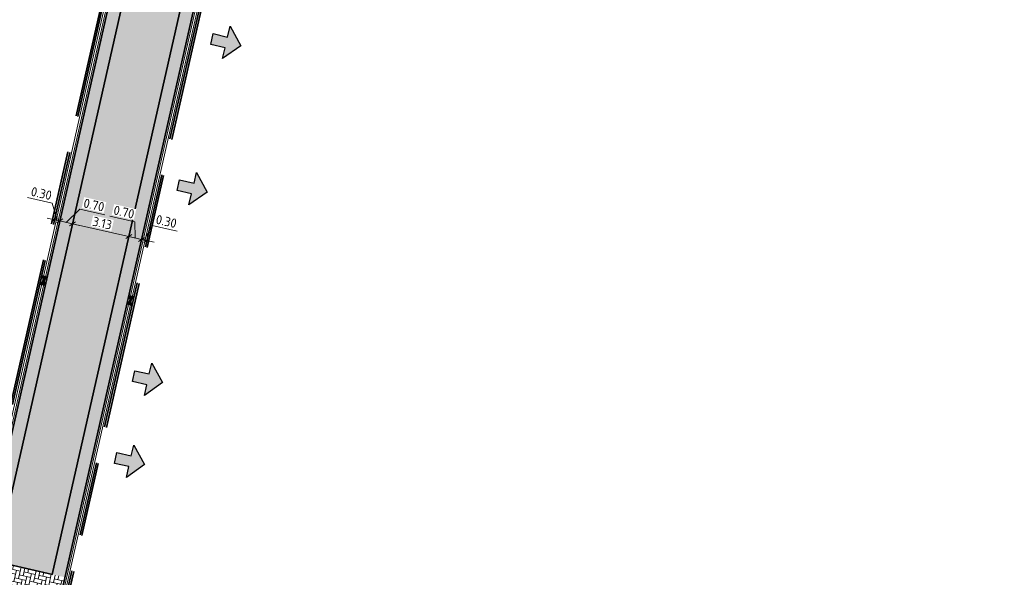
# Model space of a CAD drawing. Header units: metres. Extents: x 199937 to 201628, y 374508 to 375260.
# Tile 24 of 183: x 201004 to 201057, y 375038 to 375068. Entities that reach past the tile are written whole.
import ezdxf

# ---------------------------------------------------------------- set-up
doc = ezdxf.new("R2010")
doc.units = ezdxf.units.M
doc.linetypes.add('VH-OPSLUITBAND_100X200', pattern=[16, 8, -2, 4, -2])
doc.layers.add('000___INRIT-PIJL', color=252, linetype='Continuous')
for name, color, linetype, lineweight in [('N-WE-RI-KOLK-S', 7, 'Continuous', 25), ('N-WE-VH-DWARSHELLING-S', 7, 'Continuous', 25), ('N-WE-VH-GOOT-G', 170, 'Continuous', 35), ('N-WE-VH-KANTOPSLUITING_OPSLUITBAND_100X200-G', 150, 'VH-OPSLUITBAND_100X200', 35), ('N-WE-VH-KANTVERHARDING_STREKLAAG-G', 60, 'Continuous', 18), ('N-WE-VH-VERHARDING_BETONSTRAATSTEEN-G', 252, 'Continuous', 35), ('X-XX-AL-M-200', 7, 'Continuous', 18)]:
    doc.layers.add(name, color=color, linetype=linetype, lineweight=lineweight)
doc.layers.add('N-WE-VH-VERHARDING_BETONSTRAATSTEEN_HEIDE-A', color=7, linetype='Continuous', lineweight=0, true_color=0x986657)
doc.layers.add('N-WE-VH-VERHARDING_BETONSTRAATSTEEN_ROOD-A', color=7, linetype='Continuous', lineweight=0, true_color=0xa92c0a)
doc.styles.add('NLCS-ISO-M200-T25', font='NLCS-ISO.ttf', dxfattribs={"height": 0.5})
doc.dimstyles.new('NLCS-M200-T25-SCHRAP_L2_H1', dxfattribs={"dimscale": 0.2, "dimtxt": 2.5, "dimasz": 1.4, "dimexe": 2, "dimexo": 2, "dimgap": 0.7, "dimtad": 1, "dimzin": 0, "dimdsep": 46, "dimtxsty": 'NLCS-ISO-M200-T25', "dimblk": 'OBLIQUE', "dimcen": 0, "dimdle": 2, "dimclrd": 256, "dimclre": 256, "dimclrt": 256, "dimadec": 1, "dimazin": 0, "dimtfac": 1, "dimtdec": 3, "dimtofl": 0, "dimtmove": 0, "dimatfit": 3, "dimldrblk": 'OBLIQUE', "dimfxl": 2, "dimfxlon": 1, "dimtfillclr": 256, "dimtolj": 1, "dimtzin": 0, "dimlwd": -1, "dimlwe": -1, "dimarcsym": 0})
pattern_1 = [(347.22729525, (201001.9411918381, 375038.615291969), (0.2512311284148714, 0.1583758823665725), [0.63, -0.21]), (257.22729525, (201002.0340470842, 375039.0248989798), (0.2512311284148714, 0.1583758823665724), [0.63, -0.21])]

# ---------------------------------------------------------------- blocks, each defined once
blk = doc.blocks.new('inrit')
h = blk.add_hatch(color=256)
h.dxf.hatch_style = 1
h.paths.add_polyline_path([(0.3000000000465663, 1), (-0.300000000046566, 1), (-0.3000000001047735, 1.799999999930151), (-0.900000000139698, 1.799999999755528), (-2.328301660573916e-10, 2.599999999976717), (0.9000000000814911, 1.799999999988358), (0.2999999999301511, 1.799999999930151)])
at = {"color": 3, "flags": 128}
blk.add_lwpolyline([(0.3000000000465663, 1), (-0.300000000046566, 1), (-0.3000000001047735, 1.799999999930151), (-0.900000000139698, 1.799999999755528), (-2.328301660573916e-10, 2.599999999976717), (0.9000000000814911, 1.799999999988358), (0.2999999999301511, 1.799999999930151), (0.3000000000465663, 1)], dxfattribs=at)
blk = doc.blocks.new('*U320')
blk.add_solid([(0, 0), (2.416814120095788, 0.25), (4.833628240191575, 0)])
blk = doc.blocks.new('N-SRI-KOLK_STRAAT_450X300-SO')
h = blk.add_hatch(color=256)
h.dxf.hatch_style = 1
h.paths.add_polyline_path([(-7.127631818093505e-14, 0.7499999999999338), (-1.125000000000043, 1.49999999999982), (-1.125000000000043, 4.75175454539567e-14)])
h.paths.add_polyline_path([(1.1249999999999, 4.75175454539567e-14), (1.1249999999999, 1.49999999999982), (-7.122080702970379e-14, 0.7499999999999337)])
for p, q in [((-1.125000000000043, 4.75175454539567e-14), (1.1249999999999, 1.49999999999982)), ((1.1249999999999, 4.75175454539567e-14), (-1.125000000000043, 1.49999999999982))]:
    blk.add_line(p, q)
at = {"flags": 128}
blk.add_lwpolyline([(-1.125000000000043, 4.75175454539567e-14), (1.1249999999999, 4.75175454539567e-14), (1.1249999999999, 1.49999999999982), (-1.125000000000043, 1.49999999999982)], close=True, dxfattribs=at)
blk = doc.blocks.new('_Oblique')
at = {"color": 0, "linetype": 'ByBlock', "lineweight": -2}
blk.add_line((-0.5, -0.5), (0.5, 0.5), dxfattribs=at)
blk = doc.blocks.new('*D631')
at = {"layer": 'Defpoints', "color": 0, "transparency": 16777216}
for p in [(201006.0902945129, 375056.9179901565), (201006.7729728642, 375056.763231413), (201006.7729728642, 375056.763231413)]:
    blk.add_point(p, dxfattribs=at)
at = {"layer": 'X-XX-AL-M-200', "transparency": 16777216}
for p, q in [((201006.4316336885, 375056.8406107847), (201007.1808241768, 375057.5512339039)), ((201007.1808241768, 375057.5512339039), (201008.5266757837, 375057.2461380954)), ((201005.7001925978, 375057.0064237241), (201007.1630747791, 375056.6747978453)), ((201006.0902945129, 375056.9179901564), (201006.0018609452, 375056.5278882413)), ((201006.7729728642, 375056.763231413), (201006.6845392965, 375056.3731294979))]:
    blk.add_line(p, q, dxfattribs=at)
at = {"layer": 'X-XX-AL-M-200', "transparency": 16777216, "xscale": 0.28, "yscale": 0.28, "zscale": 0.28}
for p, rotation in [((201006.0902945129, 375056.9179901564), 167.2272952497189), ((201006.7729728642, 375056.763231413), 347.2272952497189)]:
    blk.add_blockref('_Oblique', p, dxfattribs=dict(at, rotation=rotation))
at = {"layer": 'X-XX-AL-M-200', "transparency": 16777216, "insert": (201007.9399727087, 375057.7790353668), "char_height": 0.5, "attachment_point": 5, "rotation": 347.22729524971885, "style": 'NLCS-ISO-M200-T25', "bg_fill": 3, "box_fill_scale": 1.1, "bg_fill_color": 256, "bg_fill_true_color": 13158600, "bg_fill_transparency": 0}
blk.add_mtext('\\A1;0.70', dxfattribs=at)
blk = doc.blocks.new('*D632')
at = {"layer": 'Defpoints', "color": 0, "transparency": 16777216}
for p in [(201006.7729728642, 375056.763231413), (201009.8290588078, 375056.0704366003), (201009.8290588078, 375056.0704366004)]:
    blk.add_point(p, dxfattribs=at)
at = {"layer": 'X-XX-AL-M-200', "transparency": 16777216}
for p, q in [((201006.3828709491, 375056.8516649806), (201010.2191607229, 375055.9820030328)), ((201006.7729728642, 375056.763231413), (201006.6845392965, 375056.3731294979)), ((201009.8290588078, 375056.0704366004), (201009.9174923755, 375056.4605385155))]:
    blk.add_line(p, q, dxfattribs=at)
at = {"layer": 'X-XX-AL-M-200', "transparency": 16777216, "xscale": 0.28, "yscale": 0.28, "zscale": 0.28}
for p, rotation in [((201006.7729728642, 375056.763231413), 167.2272952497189), ((201009.8290588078, 375056.0704366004), 347.2272952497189)]:
    blk.add_blockref('_Oblique', p, dxfattribs=dict(at, rotation=rotation))
at = {"layer": 'X-XX-AL-M-200', "transparency": 16777216, "insert": (201008.3872385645, 375056.7971833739), "char_height": 0.5, "attachment_point": 5, "rotation": 347.22729524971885, "style": 'NLCS-ISO-M200-T25', "bg_fill": 3, "box_fill_scale": 1.1, "bg_fill_color": 256, "bg_fill_true_color": 13158600, "bg_fill_transparency": 0}
blk.add_mtext('\\A1;3.13', dxfattribs=at)
blk = doc.blocks.new('*D633')
at = {"layer": 'Defpoints', "color": 0, "transparency": 16777216}
for p in [(201009.8290588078, 375056.0704366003), (201010.5117371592, 375055.9156778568), (201010.5117371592, 375055.915677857)]:
    blk.add_point(p, dxfattribs=at)
at = {"layer": 'X-XX-AL-M-200', "transparency": 16777216}
for p, q in [((201010.1526792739, 375056.8647612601), (201008.8068276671, 375057.1698570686)), ((201009.8290588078, 375056.0704366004), (201009.9174923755, 375056.4605385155)), ((201010.1703979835, 375055.9930572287), (201010.1526792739, 375056.8647612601)), ((201009.4389568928, 375056.1588701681), (201010.9018390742, 375055.8272442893)), ((201010.5117371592, 375055.915677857), (201010.6001707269, 375056.3057797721))]:
    blk.add_line(p, q, dxfattribs=at)
at = {"layer": 'X-XX-AL-M-200', "transparency": 16777216, "xscale": 0.28, "yscale": 0.28, "zscale": 0.28}
for p, rotation in [((201009.8290588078, 375056.0704366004), 167.2272952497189), ((201010.5117371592, 375055.915677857), 347.2272952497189)]:
    blk.add_blockref('_Oblique', p, dxfattribs=dict(at, rotation=rotation))
at = {"layer": 'X-XX-AL-M-200', "transparency": 16777216, "insert": (201009.565976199, 375057.3976585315), "char_height": 0.5, "attachment_point": 5, "rotation": 347.22729524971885, "style": 'NLCS-ISO-M200-T25', "bg_fill": 3, "box_fill_scale": 1.1, "bg_fill_color": 256, "bg_fill_true_color": 13158600, "bg_fill_transparency": 0}
blk.add_mtext('\\A1;0.70', dxfattribs=at)
blk = doc.blocks.new('*D634')
at = {"layer": 'Defpoints', "color": 0, "transparency": 16777216}
for p in [(201010.5117371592, 375055.9156778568), (201010.8043135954, 375055.849352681), (201010.8043135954, 375055.8493526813)]:
    blk.add_point(p, dxfattribs=at)
at = {"layer": 'X-XX-AL-M-200', "transparency": 16777216}
for p, q in [((201010.6580253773, 375055.8825152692), (201011.099773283, 375056.6641947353)), ((201011.099773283, 375056.6641947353), (201012.4456248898, 375056.3590989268)), ((201010.1216352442, 375056.0041114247), (201011.1944155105, 375055.7609191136)), ((201010.5117371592, 375055.915677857), (201010.6001707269, 375056.3057797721)), ((201010.8043135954, 375055.8493526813), (201010.8927471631, 375056.2394545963))]:
    blk.add_line(p, q, dxfattribs=at)
at = {"layer": 'X-XX-AL-M-200', "transparency": 16777216, "xscale": 0.28, "yscale": 0.28, "zscale": 0.28}
for p, rotation in [((201010.5117371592, 375055.915677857), 167.2272952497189), ((201010.8043135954, 375055.8493526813), 347.2272952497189)]:
    blk.add_blockref('_Oblique', p, dxfattribs=dict(at, rotation=rotation))
at = {"layer": 'X-XX-AL-M-200', "transparency": 16777216, "insert": (201011.8589218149, 375056.8919961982), "char_height": 0.5, "attachment_point": 5, "rotation": 347.22729524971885, "style": 'NLCS-ISO-M200-T25', "bg_fill": 3, "box_fill_scale": 1.1, "bg_fill_color": 256, "bg_fill_true_color": 13158600, "bg_fill_transparency": 0}
blk.add_mtext('\\A1;0.30', dxfattribs=at)
blk = doc.blocks.new('*D635')
at = {"layer": 'Defpoints', "color": 0, "transparency": 16777216}
for p in [(201005.7977180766, 375056.9843153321), (201005.7977180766, 375056.9843153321), (201006.0902945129, 375056.9179901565)]:
    blk.add_point(p, dxfattribs=at)
at = {"layer": 'X-XX-AL-M-200', "transparency": 16777216}
for p, q in [((201005.67893988, 375057.8741775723), (201004.3330882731, 375058.1792733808)), ((201005.9440062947, 375056.9511527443), (201005.67893988, 375057.8741775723)), ((201006.4803964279, 375056.8295565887), (201005.4076161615, 375057.0727488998)), ((201005.7977180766, 375056.9843153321), (201005.8861516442, 375057.3744172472)), ((201006.0902945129, 375056.9179901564), (201006.0018609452, 375056.5278882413))]:
    blk.add_line(p, q, dxfattribs=at)
at = {"layer": 'X-XX-AL-M-200', "transparency": 16777216, "xscale": 0.28, "yscale": 0.28, "zscale": 0.28}
for p, rotation in [((201005.7977180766, 375056.9843153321), 167.2272952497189), ((201006.0902945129, 375056.9179901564), 347.2272952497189)]:
    blk.add_blockref('_Oblique', p, dxfattribs=dict(at, rotation=rotation))
at = {"layer": 'X-XX-AL-M-200', "transparency": 16777216, "insert": (201005.092236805, 375058.4070748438), "char_height": 0.5, "attachment_point": 5, "rotation": 347.22729524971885, "style": 'NLCS-ISO-M200-T25', "bg_fill": 3, "box_fill_scale": 1.1, "bg_fill_color": 256, "bg_fill_true_color": 13158600, "bg_fill_transparency": 0}
blk.add_mtext('\\A1;0.30', dxfattribs=at)

msp = doc.modelspace()

# ---------------------------------------------------------------- hatches: boundary and pattern name
at = {"layer": 'N-WE-VH-VERHARDING_BETONSTRAATSTEEN_HEIDE-A', "true_color": 0x986657}
h = msp.add_hatch(dxfattribs=at)
h.set_pattern_fill('AVH-HEI_BSS_KEIFRMT_KEPER-SO', color=25, scale=2, angle=-12.77270475, pattern_type=2)
h.set_pattern_definition(pattern_1)
h.paths.add_polyline_path([(201009.807812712, 375070.150646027), (201009.1283071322, 375070.319400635), (201001.9411918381, 375038.615291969), (201002.6238701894, 375038.4605332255)])
h = msp.add_hatch(dxfattribs=at)
h.set_pattern_fill('AVH-HEI_BSS_KEIFRMT_KEPER-SO', color=25, scale=2, angle=-12.77270475, pattern_type=2)
h.set_pattern_definition(pattern_1)
edge = h.paths.add_edge_path()
edge.add_line((201013.5292009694, 375069.2264425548), (201012.8497120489, 375069.3951930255))
edge.add_arc((201018.6980513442, 375068.0546977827), 6.000000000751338, 167.0902566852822, 167.2272952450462)
edge.add_line((201012.8465226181, 375069.3812012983), (201005.6799561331, 375037.7677384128))
edge.add_line((201005.6799561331, 375037.7677384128), (201006.3626344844, 375037.6129796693))
edge.add_line((201006.3626344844, 375037.6129796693), (201013.5292009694, 375069.2264425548))
h = msp.add_hatch(dxfattribs=at)
h.set_pattern_fill('AVH-HEI_BSS_KEIFRMT_KEPER-SO', color=25, scale=2, angle=-12.77270475, pattern_type=2)
h.set_pattern_definition(pattern_1)
h.paths.add_polyline_path([(201006.3626344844, 375037.6129796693), (201001.9411918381, 375038.615291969), (201001.4990239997, 375036.6647823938), (201005.9204666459, 375035.6624700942)])
at = {"layer": 'N-WE-VH-VERHARDING_BETONSTRAATSTEEN_ROOD-A'}
h = msp.add_hatch(dxfattribs=at)
h.set_pattern_fill('AVH-ROO_BSS_KEIFRMT_KEPER-SO', color=36, scale=2, angle=32.22729525, pattern_type=2)
h.set_pattern_definition([(32.22729525, (0, 0), (0.06565857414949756, 0.2896358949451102), [0.63, -0.21]), (302.22729525, (-0.2239773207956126, 0.3552944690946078), (0.0656585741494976, 0.2896358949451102), [0.63, -0.21])])
edge = h.paths.add_edge_path()
edge.add_arc((201018.698051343, 375068.0546977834), 5.999999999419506, 132.882678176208, 167.2272952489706, ccw=False)
edge.add_line((201014.615055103, 375072.4511897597), (201012.4635447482, 375074.7694021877))
edge.add_arc((201018.5882785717, 375068.1748866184), 9.000000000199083, 132.8847586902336, 167.2272952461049)
edge.add_line((201009.8109854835, 375070.1646418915), (201002.6238701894, 375038.4605332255))
edge.add_line((201002.6238701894, 375038.4605332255), (201005.6799561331, 375037.7677384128))
edge.add_line((201005.6799561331, 375037.7677384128), (201012.8465226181, 375069.3812012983))

# ---------------------------------------------------------------- linework, layer by layer
at = {"layer": 'N-WE-VH-GOOT-G'}
msp.add_lwpolyline([(201124.7590070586, 375003.3412824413, -0.02200750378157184), (201120.4044770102, 375004.1321520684), (201090.0756443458, 375011.0312223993, -0.417364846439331), (201086.0961882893, 375017.4302608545, 0.01293393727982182), (201090.6340069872, 375038.8727618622, 0.03136149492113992), (201090.9782323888, 375041.9806992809, 0.02932478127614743), (201090.8981651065, 375049.0367931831), (201088.5855244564, 375077.0087339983, 0.4289081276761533), (201077.6379954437, 375085.8245997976), (201017.3077663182, 375077.7899939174, 0.3135796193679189), (201009.1283071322, 375070.319400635), (201001.4882888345, 375036.6174269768), (200998.1949182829, 375021.9868900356), (200986.4633514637, 374970.463386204, 0.06256568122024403), (200985.1220215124, 374958.9442547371), (200985.337114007, 374947.6346330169)], format="xyb", dxfattribs=at)
msp.add_lwpolyline([(201081.6608698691, 375018.3758199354, 0.0128591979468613), (201086.132914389, 375039.4645052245, 0.03406749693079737), (201086.4503460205, 375042.2092847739, 0.02913554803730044), (201086.3775703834, 375048.6920551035), (201084.0788862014, 375076.495189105, 0.4289081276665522), (201078.0972466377, 375081.3121054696), (201017.9983900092, 375073.3083131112, 0.3135796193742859), (201013.5292009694, 375069.2264425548), (201005.9204666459, 375035.6624700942, 0.4139167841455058), (201009.9123348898, 375029.3230650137), (201054.8187743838, 375019.0952106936), (201069.5623732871, 375015.7576779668), (201075.3260511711, 375014.4412905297, 0.4112472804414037)], format="xyb", close=True, dxfattribs=at)
at = {"layer": 'N-WE-VH-KANTOPSLUITING_OPSLUITBAND_100X200-G'}
for points in [[(201090.1643680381, 375011.4212584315, -0.4173648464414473), (201086.4852482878, 375017.3373505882, 0.01279898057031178), (201090.9857042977, 375038.575005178, 0.03399748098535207), (201091.3777852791, 375041.9617919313, 0.02933512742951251), (201091.2970107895, 375049.0672621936), (201088.9841643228, 375077.0416924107, 0.4289081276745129), (201077.5851908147, 375086.2210990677), (201017.2549616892, 375078.1864931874, 0.3135796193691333), (201008.7382052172, 375070.4078342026), (201001.0981199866, 375036.7055652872), (200997.8047912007, 375022.0752138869), (200986.0740876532, 374970.5555014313, 0.06255812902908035), (200984.7220560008, 374958.9386379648), (200985.1340756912, 374937.2745308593), (201039.4378228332, 374939.5222096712, -0.0002268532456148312), (201039.4422654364, 374939.5223915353, -0.4940659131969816), (201044.4177195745, 374933.536523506), (201043.972871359, 374931.5866234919)], [(201090.1421871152, 375011.3237494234), (201090.142187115, 375011.3237494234, -0.4173648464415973), (201086.3879832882, 375017.3605781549, 0.01279898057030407), (201090.8873781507, 375038.5932251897, 0.03399748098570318), (201091.2778970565, 375041.9665187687, 0.02933255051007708), (201091.1972994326, 375049.0596441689), (201088.8845043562, 375077.0334528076, 0.4289081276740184), (201077.5983919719, 375086.1219742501), (201017.2681628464, 375078.0873683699, 0.3135796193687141), (201008.835730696, 375070.3857258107), (201001.1956621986, 375036.6835307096), (200997.9023229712, 375022.053132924), (200986.171403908, 374970.5324739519, 0.06256000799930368), (200984.8220473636, 374958.9400429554), (200985.2321131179, 374937.3786743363), (201039.4336872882, 374939.6221241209, -0.0002268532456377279), (201039.4382205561, 374939.6223096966, -0.4940659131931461), (201044.5152145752, 374933.5142810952), (201044.0703663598, 374931.5643810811)]]:
    msp.add_lwpolyline(points, format="xyb", dxfattribs=at)
for points in [[(201081.3690932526, 375018.4455795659, 0.01285919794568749), (201085.8379371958, 375039.5191719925, 0.03406749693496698), (201086.1506777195, 375042.2233882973, 0.02912674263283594), (201086.0784294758, 375048.6692837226), (201083.7799063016, 375076.4704702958, 0.4289081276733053), (201078.1368501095, 375081.0147310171), (201018.0379934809, 375073.0109386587, 0.3135796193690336), (201013.8217774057, 375069.1601173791), (201006.2130430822, 375035.5961449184, 0.4139167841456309), (201009.9789565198, 375029.6155740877), (201054.8852030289, 375019.3877637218), (201069.6288901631, 375016.050211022), (201075.3928491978, 375014.7337593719, 0.4112472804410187)], [(201081.2718343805, 375018.4688327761, 0.01285919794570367), (201085.7396114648, 375039.5373942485, 0.03406749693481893), (201086.0507882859, 375042.2280894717, 0.02912379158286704), (201085.9787157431, 375048.6616944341), (201083.680246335, 375076.4622306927, 0.4289081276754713), (201078.1500512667, 375080.9156061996), (201018.0511946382, 375072.9118138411, 0.313579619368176), (201013.9193028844, 375069.1380089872), (201006.3105685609, 375035.5740365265, 0.4139167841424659), (201010.0011637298, 375029.7130771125), (201054.9073459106, 375019.4852813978), (201069.6510624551, 375016.1477220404), (201075.4151152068, 375014.8312489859, 0.4112472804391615)]]:
    msp.add_lwpolyline(points, format="xyb", close=True, dxfattribs=at)
at = {"layer": 'N-WE-VH-KANTVERHARDING_STREKLAAG-G'}
for points in [[(201124.8035419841, 375003.5370613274, -0.02209561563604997), (201120.4488388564, 375004.3271700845), (201090.120006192, 375011.2262404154, -0.4173648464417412), (201086.2907182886, 375017.3838057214, 0.01293450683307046), (201090.8308543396, 375038.8373775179, 0.03137113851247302), (201091.1780058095, 375041.9711819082, 0.02932996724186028), (201091.0975880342, 375049.0520266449), (201088.7848443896, 375077.0252132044, 0.4289081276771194), (201077.6115931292, 375086.0228494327), (201017.2813640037, 375077.9882435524, 0.3135796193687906), (201008.9332561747, 375070.3636174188), (201001.2932044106, 375036.661496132), (200997.9998547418, 375022.0310519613), (200986.2687199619, 374970.5094455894, 0.06256189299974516), (200984.9220387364, 374958.9414474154), (200985.1371655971, 374947.6300187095)], [(201124.781274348, 375003.439171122, -0.02205147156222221), (201120.4266579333, 375004.2296610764), (201090.0978252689, 375011.1287314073, -0.4173648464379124), (201086.193453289, 375017.4070332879, 0.01293422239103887), (201090.732430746, 375038.8550701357, 0.03136633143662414), (201091.0781190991, 375041.9759405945, 0.02932737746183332), (201090.9978765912, 375049.0444096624), (201088.685184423, 375077.0169736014, 0.4289081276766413), (201077.6247942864, 375085.9237246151), (201017.294565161, 375077.8891187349, 0.3135796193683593), (201009.0307816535, 375070.3415090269), (201001.3907466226, 375036.6394615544), (200998.0973865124, 375022.0089709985), (200986.366035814, 374970.4864163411, 0.06256378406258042), (200985.0220301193, 374958.9428513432), (200985.2371398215, 374947.6323248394)]]:
    msp.add_lwpolyline(points, format="xyb", dxfattribs=at)
for points in [[(201081.563610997, 375018.3990731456, 0.01285919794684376), (201086.0345886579, 375039.4827274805, 0.0340674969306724), (201086.3504565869, 375042.2139859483, 0.0291326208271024), (201086.2778567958, 375048.6844640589), (201083.9792262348, 375076.486949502, 0.4289081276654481), (201078.110447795, 375081.2129806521), (201018.0115911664, 375073.2091882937, 0.3135796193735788), (201013.6267264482, 375069.2043341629), (201006.0179921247, 375035.6403617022, 0.4139167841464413), (201009.9345420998, 375029.4205680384), (201054.8409172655, 375019.1927283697), (201069.5845455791, 375015.8551889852), (201075.34831718, 375014.5387801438, 0.4112472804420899)], [(201081.4663521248, 375018.4223263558, 0.01285919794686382), (201085.9362629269, 375039.5009497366, 0.03406749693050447), (201086.2505671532, 375042.2186871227, 0.02912968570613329), (201086.17814316, 375048.6768735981), (201083.8795662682, 375076.4787098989, 0.4289081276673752), (201078.1236489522, 375081.1138558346), (201018.0247923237, 375073.1100634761, 0.3135796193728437), (201013.724251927, 375069.182225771), (201006.1155176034, 375035.6182533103, 0.4139167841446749), (201009.9567493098, 375029.5180710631), (201054.8630601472, 375019.2902460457), (201069.6067178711, 375015.9527000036), (201075.3705831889, 375014.6362697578, 0.4112472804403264)]]:
    msp.add_lwpolyline(points, format="xyb", close=True, dxfattribs=at)
at = {"layer": 'N-WE-VH-VERHARDING_BETONSTRAATSTEEN-G'}
for points in [[(201002.6238701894, 375038.4605332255), (201009.8109854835, 375070.1646418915, -0.3135796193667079), (201017.400174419, 375077.0961201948), (201077.7304035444, 375085.130726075, -0.4289081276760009), (201087.8879046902, 375076.9510567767), (201090.2001835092, 375048.9834923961, -0.02930548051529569), (201090.2790254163, 375042.0140100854, -0.03147197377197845), (201089.9430781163, 375038.9859821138, -0.01174336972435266), (201085.8752859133, 375019.5392520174)], [(201082.8273280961, 375020.2671257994, 0.01160227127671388), (201086.8211945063, 375039.3369494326, 0.03406749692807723), (201087.1495720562, 375042.1763765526, 0.02915581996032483), (201087.0755641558, 375048.74520863), (201084.7765059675, 375076.5528663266, 0.4289081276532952), (201078.004838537, 375082.0059791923), (201017.9059819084, 375074.0021868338, 0.3135796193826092), (201012.8465226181, 375069.3812012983), (201005.6799561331, 375037.7677384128)]]:
    msp.add_lwpolyline(points, format="xyb", dxfattribs=at)
msp.add_lwpolyline([(201005.6886915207, 375037.7657581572), (201002.6238701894, 375038.4605332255)], dxfattribs=at)

# ---------------------------------------------------------------- block references
at = {"layer": '000___INRIT-PIJL'}
for p, rotation in [((201013.3578779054, 375067.0041581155, 29.44539067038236), 256.570286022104), ((201011.538702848, 375059.0985977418, 29.41540638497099), 256.2657737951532), ((201009.1165, 375048.7279999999), 257.3636012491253), ((201008.1371561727, 375044.2986296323, 29.34019512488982), 257.1886937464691)]:
    msp.add_blockref('inrit', p, dxfattribs=dict(at, rotation=rotation))
at = {"layer": 'N-WE-RI-KOLK-S', "xscale": 0.2, "yscale": 0.2, "zscale": 0.2}
for p, rotation in [((201005.0567552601, 375053.7157486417), 257.2272952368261), ((201010.0633507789, 375052.5807859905), 77.22729524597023)]:
    msp.add_blockref('N-SRI-KOLK_STRAAT_450X300-SO', p, dxfattribs=dict(at, rotation=rotation))
at = {"layer": 'N-WE-VH-DWARSHELLING-S', "rotation": 347.2272952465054}
msp.add_blockref('*U320', (201002.8933268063, 375042.8153902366), dxfattribs=at)

# ---------------------------------------------------------------- next in the draw order: dimensions: what is measured, and where the dimension line sits
at = {"layer": 'X-XX-AL-M-200'}
dim = msp.add_linear_dim(base=(201006.7729728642, 375056.763231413), p1=(201006.0902945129, 375056.9179901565), p2=(201006.7729728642, 375056.763231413), angle=167.2272952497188, dimstyle='NLCS-M200-T25-SCHRAP_L2_H1', override={"dimtmove": 1, "dimtfill": 1}, dxfattribs=at)
dim.commit()
dim.dimension.update_dxf_attribs({"geometry": '*D631', "text_midpoint": (201007.3173598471, 375057.5202821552), "dimtype": 160})

# ---------------------------------------------------------------- next in the draw order: dimensions: what is measured, and where the dimension line sits
dim = msp.add_linear_dim(base=(201009.8290588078, 375056.0704366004), p1=(201006.7729728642, 375056.763231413), p2=(201009.8290588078, 375056.0704366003), angle=167.2272952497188, dimstyle='NLCS-M200-T25-SCHRAP_L2_H1', override={"dimtmove": 1, "dimtfill": 1}, dxfattribs=at)
dim.commit()
dim.dimension.update_dxf_attribs({"geometry": '*D632', "text_midpoint": (201008.3872385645, 375056.7971833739)})

# ---------------------------------------------------------------- next in the draw order: dimensions: what is measured, and where the dimension line sits
for base, p1, p2, picture, middle in [((201005.7977180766, 375056.9843153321), (201006.0902945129, 375056.9179901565), (201005.7977180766, 375056.9843153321), '*D635', (201005.5424042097, 375057.905129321)), ((201010.5117371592, 375055.915677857), (201009.8290588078, 375056.0704366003), (201010.5117371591, 375055.9156778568), '*D633', (201010.0161436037, 375056.8957130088))]:
    dim = msp.add_linear_dim(base=base, p1=p1, p2=p2, angle=167.2272952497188, dimstyle='NLCS-M200-T25-SCHRAP_L2_H1', override={"dimtmove": 1, "dimtfill": 1}, dxfattribs=at)
    dim.commit()
    dim.dimension.update_dxf_attribs({"geometry": picture, "text_midpoint": middle, "dimtype": 160})

# ---------------------------------------------------------------- next in the draw order: dimensions: what is measured, and where the dimension line sits
dim = msp.add_linear_dim(base=(201010.8043135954, 375055.8493526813), p1=(201010.5117371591, 375055.9156778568), p2=(201010.8043135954, 375055.8493526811), angle=167.2272952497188, dimstyle='NLCS-M200-T25-SCHRAP_L2_H1', override={"dimtmove": 1, "dimtfill": 1}, dxfattribs=at)
dim.commit()
dim.dimension.update_dxf_attribs({"geometry": '*D634', "text_midpoint": (201011.3225316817, 375057.0135923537)})

doc.saveas('drawing.dxf')
